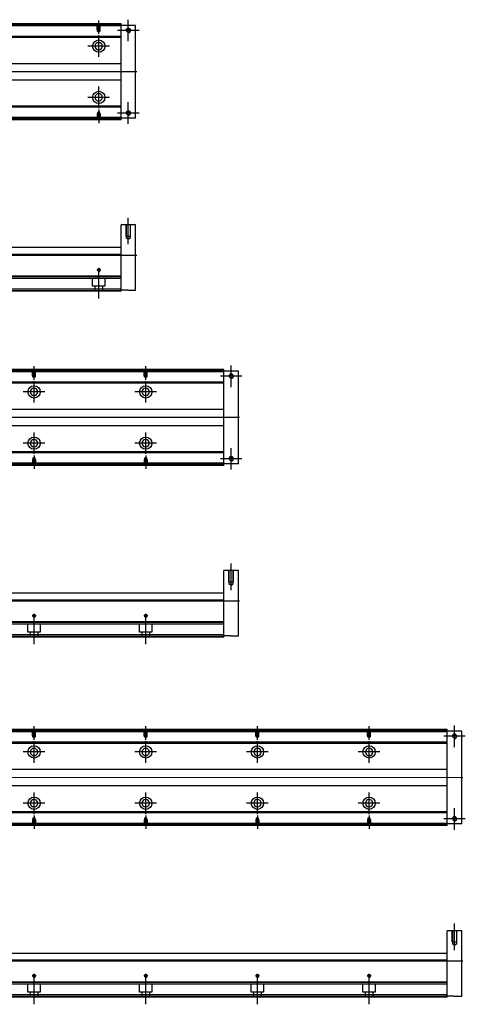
# Model space of a CAD drawing. Header units: millimetres. Extents: x -386 to 3135, y -1989 to 860.
# Tile 10 of 16: x 402 to 801, y -1983 to -1101. Entities that reach past the tile are written whole.
import ezdxf
from ezdxf.lldxf.tags import DXFTag

# ---------------------------------------------------------------- set-up
doc = ezdxf.new("R2010")
doc.units = ezdxf.units.MM
doc.layers.get('0').update_dxf_attribs({"linetype": 'CONTINUOUS'})
tags = doc.linetypes.add('DASHED', pattern=[25.72, 12.86, -12.86]).pattern_tags.tags
tags[6:7] = [DXFTag(74, 4), DXFTag(75, 0), DXFTag(340, '0'), DXFTag(46, 0.0), DXFTag(50, 0.0), DXFTag(44, 0.0), DXFTag(45, 0.0)]
tags[4:5] = [DXFTag(74, 4), DXFTag(75, 0), DXFTag(340, '0'), DXFTag(46, 0.0), DXFTag(50, 0.0), DXFTag(44, 0.0), DXFTag(45, 0.0)]

msp = doc.modelspace()

# ---------------------------------------------------------------- linework, layer by layer
at = {"ltscale": 0.2}
for p, q in [((473.11, -1113.94), (473.11, -1101.79)), ((499.61, -1120.44), (499.61, -1101.14)), ((509.26, -1110.79), (489.96, -1110.79)), ((473.11, -1134.44), (473.11, -1115.14)), ((482.76, -1124.79), (463.46, -1124.79)), ((473.11, -1180.39), (473.11, -1161.09)), ((482.76, -1170.74), (463.46, -1170.74)), ((473.11, -1181.64), (473.11, -1193.79)), ((499.61, -1194.44), (499.61, -1175.14)), ((509.26, -1184.79), (489.96, -1184.79)), ((499.61, -1302.35), (499.61, -1278.53)), ((474.91, -1325.44), (471.31, -1325.44)), ((473.11, -1327.24), (473.11, -1323.64)), ((473.11, -1350.85), (473.11, -1325.1)), ((591.68, -1430.2), (591.68, -1410.9)), ((415.18, -1423.7), (415.18, -1411.55)), ((515.18, -1423.7), (515.18, -1411.55)), ((415.18, -1444.2), (415.18, -1424.9)), ((515.18, -1444.2), (515.18, -1424.9)), ((601.33, -1420.55), (582.03, -1420.55)), ((424.83, -1434.55), (405.53, -1434.55)), ((524.83, -1434.55), (505.53, -1434.55)), ((415.18, -1490.15), (415.18, -1470.85)), ((515.18, -1490.15), (515.18, -1470.85)), ((424.83, -1480.5), (405.53, -1480.5)), ((524.83, -1480.5), (505.53, -1480.5)), ((591.68, -1504.2), (591.68, -1484.9)), ((415.18, -1491.41), (415.18, -1503.55)), ((515.18, -1491.41), (515.18, -1503.55)), ((601.33, -1494.55), (582.03, -1494.55)), ((591.68, -1612.12), (591.68, -1588.29)), ((416.98, -1635.2), (413.38, -1635.2)), ((415.18, -1637), (415.18, -1633.4)), ((415.18, -1660.62), (415.18, -1634.87)), ((516.98, -1635.2), (513.38, -1635.2)), ((515.18, -1637), (515.18, -1633.4)), ((515.18, -1660.62), (515.18, -1634.87)), ((415.18, -1746.26), (415.18, -1734.11)), ((515.18, -1746.26), (515.18, -1734.11)), ((615.18, -1746.26), (615.18, -1734.11)), ((715.18, -1746.26), (715.18, -1734.11)), ((791.68, -1752.76), (791.68, -1733.46)), ((801.33, -1743.11), (782.03, -1743.11)), ((415.18, -1766.76), (415.18, -1747.46)), ((515.18, -1766.76), (515.18, -1747.46)), ((615.18, -1766.76), (615.18, -1747.46)), ((715.18, -1766.76), (715.18, -1747.46)), ((424.83, -1757.11), (405.53, -1757.11)), ((524.83, -1757.11), (505.53, -1757.11)), ((624.83, -1757.11), (605.53, -1757.11)), ((724.83, -1757.11), (705.53, -1757.11)), ((415.18, -1812.71), (415.18, -1793.41)), ((515.18, -1812.71), (515.18, -1793.41)), ((615.18, -1812.71), (615.18, -1793.41)), ((715.18, -1812.71), (715.18, -1793.41)), ((424.83, -1803.06), (405.53, -1803.06)), ((524.83, -1803.06), (505.53, -1803.06)), ((624.83, -1803.06), (605.53, -1803.06)), ((724.83, -1803.06), (705.53, -1803.06)), ((791.68, -1826.76), (791.68, -1807.46)), ((415.18, -1813.97), (415.18, -1826.11)), ((515.18, -1813.97), (515.18, -1826.11)), ((615.18, -1813.97), (615.18, -1826.11)), ((715.18, -1813.97), (715.18, -1826.11)), ((801.33, -1817.11), (782.03, -1817.11)), ((791.68, -1934.68), (791.68, -1910.85)), ((416.98, -1957.77), (413.38, -1957.77)), ((415.18, -1959.57), (415.18, -1955.97)), ((415.18, -1983.18), (415.18, -1957.43)), ((516.98, -1957.77), (513.38, -1957.77)), ((515.18, -1959.57), (515.18, -1955.97)), ((515.18, -1983.18), (515.18, -1957.43)), ((616.98, -1957.77), (613.38, -1957.77)), ((615.18, -1959.57), (615.18, -1955.97)), ((615.18, -1983.18), (615.18, -1957.43)), ((716.98, -1957.77), (713.38, -1957.77)), ((715.18, -1959.57), (715.18, -1955.97)), ((715.18, -1983.18), (715.18, -1957.43))]:
    msp.add_line(p, q, dxfattribs=at)
at = {"linetype": 'DASHED'}
for p, q in [((493.11, -1106.79), (-146.89, -1106.79)), ((493.11, -1188.79), (103.87, -1188.79)), ((493.11, -1332.94), (111.1, -1332.94)), ((467.61, -1339.94), (467.61, -1332.94)), ((478.61, -1339.94), (467.61, -1339.94)), ((469.81, -1344.44), (469.81, -1339.94)), ((476.41, -1339.94), (476.41, -1344.44)), ((478.61, -1332.94), (478.61, -1339.94)), ((493.11, -1343.94), (108.45, -1343.94)), ((585.18, -1416.55), (-154.82, -1416.55)), ((585.18, -1498.55), (95.94, -1498.55)), ((585.18, -1642.7), (103.17, -1642.7)), ((409.68, -1649.7), (409.68, -1642.7)), ((420.68, -1642.7), (420.68, -1649.7)), ((509.68, -1649.7), (509.68, -1642.7)), ((520.68, -1642.7), (520.68, -1649.7)), ((585.18, -1653.7), (100.52, -1653.7)), ((420.68, -1649.7), (409.68, -1649.7)), ((411.88, -1654.2), (411.88, -1649.7)), ((418.48, -1649.7), (418.48, -1654.2)), ((520.68, -1649.7), (509.68, -1649.7)), ((511.88, -1654.2), (511.88, -1649.7)), ((518.48, -1649.7), (518.48, -1654.2)), ((785.18, -1739.11), (-154.82, -1739.11)), ((785.18, -1821.11), (95.94, -1821.11)), ((785.18, -1965.27), (103.17, -1965.27)), ((409.68, -1972.27), (409.68, -1965.27)), ((420.68, -1965.27), (420.68, -1972.27)), ((509.68, -1972.27), (509.68, -1965.27)), ((520.68, -1965.27), (520.68, -1972.27)), ((609.68, -1972.27), (609.68, -1965.27)), ((620.68, -1965.27), (620.68, -1972.27)), ((709.68, -1972.27), (709.68, -1965.27)), ((720.68, -1965.27), (720.68, -1972.27)), ((420.68, -1972.27), (409.68, -1972.27)), ((411.88, -1976.77), (411.88, -1972.27)), ((418.48, -1972.27), (418.48, -1976.77)), ((520.68, -1972.27), (509.68, -1972.27)), ((511.88, -1976.77), (511.88, -1972.27)), ((518.48, -1972.27), (518.48, -1976.77)), ((620.68, -1972.27), (609.68, -1972.27)), ((611.88, -1976.77), (611.88, -1972.27)), ((618.48, -1972.27), (618.48, -1976.77)), ((720.68, -1972.27), (709.68, -1972.27)), ((711.88, -1976.77), (711.88, -1972.27)), ((718.48, -1972.27), (718.48, -1976.77)), ((785.18, -1976.27), (100.52, -1976.27))]:
    msp.add_line(p, q, dxfattribs=at)
at = {"linetype": 'Continuous'}
for p, q in [((493.11, -1106.29), (123.74, -1106.29)), ((493.11, -1105.29), (123.98, -1105.29)), ((493.11, -1105.29), (493.11, -1104.79)), ((493.11, -1106.29), (493.11, -1105.29)), ((506.11, -1106.29), (493.11, -1106.29)), ((493.11, -1189.29), (493.11, -1106.29)), ((506.11, -1189.29), (506.11, -1106.29)), ((493.11, -1117.11), (121.14, -1117.11)), ((493.11, -1116.11), (121.38, -1116.11)), ((115.55, -1140.29), (493.11, -1140.29)), ((493.11, -1155.29), (111.94, -1155.29)), ((493.11, -1179.47), (106.11, -1179.47)), ((493.11, -1178.47), (106.35, -1178.47)), ((493.11, -1190.29), (103.5, -1190.29)), ((493.11, -1189.29), (103.75, -1189.29)), ((506.11, -1189.29), (493.11, -1189.29)), ((493.11, -1190.29), (493.11, -1189.29)), ((493.11, -1190.79), (493.11, -1190.29)), ((506.11, -1284.94), (493.11, -1284.94)), ((493.11, -1310.44), (493.11, -1284.94)), ((506.11, -1343.44), (506.11, -1284.94)), ((117.85, -1304.94), (493.11, -1304.94)), ((493.11, -1311.44), (116.28, -1311.44)), ((493.11, -1311.44), (493.11, -1310.44)), ((493.11, -1330.89), (493.11, -1311.44)), ((493.11, -1330.89), (111.59, -1330.89)), ((493.11, -1331.39), (493.11, -1330.89)), ((493.11, -1342.44), (493.11, -1331.39)), ((493.11, -1344.44), (108.33, -1344.44)), ((493.11, -1342.44), (108.81, -1342.44)), ((493.11, -1344.44), (493.11, -1342.44)), ((499.11, -1343.44), (493.11, -1343.44)), ((499.11, -1343.44), (506.11, -1343.44)), ((585.18, -1416.05), (115.82, -1416.05)), ((585.18, -1415.05), (116.06, -1415.05)), ((585.18, -1415.05), (585.18, -1414.55)), ((585.18, -1416.05), (585.18, -1415.05)), ((598.18, -1416.05), (585.18, -1416.05)), ((585.18, -1499.05), (585.18, -1416.05)), ((598.18, -1499.05), (598.18, -1416.05)), ((585.18, -1426.87), (113.21, -1426.87)), ((585.18, -1425.87), (113.45, -1425.87)), ((107.62, -1450.05), (585.18, -1450.05)), ((585.18, -1465.05), (104.01, -1465.05)), ((585.18, -1489.23), (98.18, -1489.23)), ((585.18, -1488.23), (98.42, -1488.23)), ((585.18, -1499.05), (95.82, -1499.05)), ((598.18, -1499.05), (585.18, -1499.05)), ((585.18, -1500.05), (585.18, -1499.05)), ((585.18, -1500.05), (95.58, -1500.05)), ((585.18, -1500.55), (585.18, -1500.05)), ((598.18, -1594.7), (585.18, -1594.7)), ((585.18, -1620.2), (585.18, -1594.7)), ((598.18, -1653.2), (598.18, -1594.7)), ((585.18, -1621.2), (108.35, -1621.2)), ((109.92, -1614.7), (585.18, -1614.7)), ((585.18, -1621.2), (585.18, -1620.2)), ((585.18, -1640.65), (585.18, -1621.2)), ((585.18, -1640.65), (103.67, -1640.65)), ((585.18, -1641.15), (585.18, -1640.65)), ((585.18, -1652.2), (585.18, -1641.15)), ((585.18, -1654.2), (100.4, -1654.2)), ((585.18, -1652.2), (100.88, -1652.2)), ((585.18, -1654.2), (585.18, -1652.2)), ((591.18, -1653.2), (585.18, -1653.2)), ((591.18, -1653.2), (598.18, -1653.2)), ((785.18, -1737.61), (116.06, -1737.61)), ((785.18, -1737.61), (785.18, -1737.11)), ((785.18, -1738.61), (785.18, -1737.61)), ((785.18, -1738.61), (115.82, -1738.61)), ((798.18, -1738.61), (785.18, -1738.61)), ((785.18, -1821.61), (785.18, -1738.61)), ((798.18, -1821.61), (798.18, -1738.61)), ((785.18, -1749.43), (113.21, -1749.43)), ((785.18, -1748.43), (113.45, -1748.43)), ((107.62, -1772.61), (785.18, -1772.61)), ((785.18, -1787.61), (104.01, -1787.61)), ((785.18, -1811.79), (98.18, -1811.8)), ((785.18, -1810.79), (98.42, -1810.8)), ((785.18, -1822.61), (95.58, -1822.61)), ((785.18, -1821.61), (95.82, -1821.61)), ((798.18, -1821.61), (785.18, -1821.61)), ((785.18, -1822.61), (785.18, -1821.61)), ((785.18, -1823.11), (785.18, -1822.61)), ((798.18, -1917.27), (785.18, -1917.27)), ((785.18, -1942.77), (785.18, -1917.27)), ((798.18, -1975.77), (798.18, -1917.27)), ((109.92, -1937.27), (785.18, -1937.27)), ((785.18, -1943.77), (108.35, -1943.77)), ((785.18, -1943.77), (785.18, -1942.77)), ((785.18, -1963.22), (785.18, -1943.77)), ((785.18, -1963.22), (103.67, -1963.22)), ((785.18, -1963.72), (785.18, -1963.22)), ((785.18, -1974.77), (785.18, -1963.72)), ((785.18, -1974.77), (100.88, -1974.77)), ((785.18, -1976.77), (785.18, -1974.77)), ((791.18, -1975.77), (785.18, -1975.77)), ((791.18, -1975.77), (798.18, -1975.77)), ((785.18, -1976.77), (100.4, -1976.77))]:
    msp.add_line(p, q, dxfattribs=at)
at = {"linetype": 'DASHED', "ltscale": 0.1}
for p, q in [((471.81, -1110.29), (471.81, -1105.29)), ((471.81, -1110.29), (474.41, -1110.29)), ((472.03, -1111.29), (472.03, -1105.29)), ((473.11, -1111.93), (472.03, -1111.29)), ((472.03, -1111.29), (474.18, -1111.29)), ((474.18, -1111.29), (473.11, -1111.93)), ((474.18, -1105.29), (474.18, -1111.29)), ((474.41, -1110.29), (474.41, -1105.29)), ((471.81, -1185.29), (474.41, -1185.29)), ((471.81, -1185.29), (471.81, -1190.29)), ((473.11, -1183.65), (472.03, -1184.29)), ((472.03, -1184.29), (472.03, -1190.29)), ((472.03, -1184.29), (474.18, -1184.29)), ((474.18, -1184.29), (473.11, -1183.65)), ((474.18, -1190.29), (474.18, -1184.29)), ((474.41, -1185.29), (474.41, -1190.29)), ((497.61, -1294.94), (497.61, -1284.94)), ((497.96, -1296.94), (497.96, -1284.94)), ((501.26, -1284.94), (501.26, -1296.94)), ((501.61, -1294.94), (501.61, -1284.94)), ((497.61, -1294.94), (501.61, -1294.94)), ((497.96, -1296.94), (501.26, -1296.94)), ((499.61, -1297.89), (497.96, -1296.94)), ((499.61, -1297.89), (501.26, -1296.94)), ((413.88, -1420.05), (413.88, -1415.05)), ((413.88, -1420.05), (416.48, -1420.05)), ((414.1, -1421.05), (414.1, -1415.05)), ((416.25, -1415.05), (416.25, -1421.05)), ((416.48, -1420.05), (416.48, -1415.05)), ((513.88, -1420.05), (513.88, -1415.05)), ((513.88, -1420.05), (516.48, -1420.05)), ((514.1, -1421.05), (514.1, -1415.05)), ((516.25, -1415.05), (516.25, -1421.05)), ((516.48, -1420.05), (516.48, -1415.05)), ((415.18, -1421.7), (414.1, -1421.05)), ((414.1, -1421.05), (416.25, -1421.05)), ((416.25, -1421.05), (415.18, -1421.7)), ((515.18, -1421.7), (514.1, -1421.05)), ((514.1, -1421.05), (516.25, -1421.05)), ((516.25, -1421.05), (515.18, -1421.7)), ((413.88, -1495.05), (416.48, -1495.05)), ((413.88, -1495.05), (413.88, -1500.05)), ((415.18, -1493.41), (414.1, -1494.06)), ((414.1, -1494.06), (414.1, -1500.05)), ((414.1, -1494.06), (416.25, -1494.06)), ((416.25, -1494.06), (415.18, -1493.41)), ((416.25, -1500.05), (416.25, -1494.06)), ((416.48, -1495.05), (416.48, -1500.05)), ((513.88, -1495.05), (516.48, -1495.05)), ((513.88, -1495.05), (513.88, -1500.05)), ((515.18, -1493.41), (514.1, -1494.06)), ((514.1, -1494.06), (514.1, -1500.05)), ((514.1, -1494.06), (516.25, -1494.06)), ((516.25, -1494.06), (515.18, -1493.41)), ((516.25, -1500.05), (516.25, -1494.06)), ((516.48, -1495.05), (516.48, -1500.05)), ((589.68, -1604.7), (589.68, -1594.7)), ((590.03, -1606.7), (590.03, -1594.7)), ((593.33, -1594.7), (593.33, -1606.7)), ((593.68, -1604.7), (593.68, -1594.7)), ((589.68, -1604.7), (593.68, -1604.7)), ((590.03, -1606.7), (593.33, -1606.7)), ((591.68, -1607.66), (590.03, -1606.7)), ((591.68, -1607.66), (593.33, -1606.7)), ((413.88, -1742.61), (413.88, -1737.61)), ((414.1, -1743.61), (414.1, -1737.61)), ((416.25, -1737.61), (416.25, -1743.61)), ((416.48, -1742.61), (416.48, -1737.61)), ((513.88, -1742.61), (513.88, -1737.61)), ((514.1, -1743.61), (514.1, -1737.61)), ((516.25, -1737.61), (516.25, -1743.61)), ((516.48, -1742.61), (516.48, -1737.61)), ((613.88, -1742.61), (613.88, -1737.61)), ((614.1, -1743.61), (614.1, -1737.61)), ((616.25, -1737.61), (616.25, -1743.61)), ((616.48, -1742.61), (616.48, -1737.61)), ((713.88, -1742.61), (713.88, -1737.61)), ((714.1, -1743.61), (714.1, -1737.61)), ((716.25, -1737.61), (716.25, -1743.61)), ((716.48, -1742.61), (716.48, -1737.61)), ((413.88, -1742.61), (416.48, -1742.61)), ((415.18, -1744.26), (414.1, -1743.61)), ((414.1, -1743.61), (416.25, -1743.61)), ((416.25, -1743.61), (415.18, -1744.26)), ((513.88, -1742.61), (516.48, -1742.61)), ((515.18, -1744.26), (514.1, -1743.61)), ((514.1, -1743.61), (516.25, -1743.61)), ((516.25, -1743.61), (515.18, -1744.26)), ((613.88, -1742.61), (616.48, -1742.61)), ((615.18, -1744.26), (614.1, -1743.61)), ((614.1, -1743.61), (616.25, -1743.61)), ((616.25, -1743.61), (615.18, -1744.26)), ((713.88, -1742.61), (716.48, -1742.61)), ((715.18, -1744.26), (714.1, -1743.61)), ((714.1, -1743.61), (716.25, -1743.61)), ((716.25, -1743.61), (715.18, -1744.26)), ((415.18, -1815.97), (414.1, -1816.62)), ((414.1, -1816.62), (414.1, -1822.61)), ((414.1, -1816.62), (416.25, -1816.62)), ((416.25, -1816.62), (415.18, -1815.97)), ((416.25, -1822.61), (416.25, -1816.62)), ((515.18, -1815.97), (514.1, -1816.62)), ((514.1, -1816.62), (514.1, -1822.61)), ((514.1, -1816.62), (516.25, -1816.62)), ((516.25, -1816.62), (515.18, -1815.97)), ((516.25, -1822.61), (516.25, -1816.62)), ((615.18, -1815.97), (614.1, -1816.62)), ((614.1, -1816.62), (614.1, -1822.61)), ((614.1, -1816.62), (616.25, -1816.62)), ((616.25, -1816.62), (615.18, -1815.97)), ((616.25, -1822.61), (616.25, -1816.62)), ((715.18, -1815.97), (714.1, -1816.62)), ((714.1, -1816.62), (714.1, -1822.61)), ((714.1, -1816.62), (716.25, -1816.62)), ((716.25, -1816.62), (715.18, -1815.97)), ((716.25, -1822.61), (716.25, -1816.62)), ((413.88, -1817.61), (416.48, -1817.61)), ((413.88, -1817.61), (413.88, -1822.61)), ((416.48, -1817.61), (416.48, -1822.61)), ((513.88, -1817.61), (516.48, -1817.61)), ((513.88, -1817.61), (513.88, -1822.61)), ((516.48, -1817.61), (516.48, -1822.61)), ((613.88, -1817.61), (616.48, -1817.61)), ((613.88, -1817.61), (613.88, -1822.61)), ((616.48, -1817.61), (616.48, -1822.61)), ((713.88, -1817.61), (716.48, -1817.61)), ((713.88, -1817.61), (713.88, -1822.61)), ((716.48, -1817.61), (716.48, -1822.61)), ((789.68, -1927.27), (789.68, -1917.27)), ((790.03, -1929.27), (790.03, -1917.27)), ((793.33, -1917.27), (793.33, -1929.27)), ((793.68, -1927.27), (793.68, -1917.27)), ((789.68, -1927.27), (793.68, -1927.27)), ((790.03, -1929.27), (793.33, -1929.27)), ((791.68, -1930.22), (790.03, -1929.27)), ((791.68, -1930.22), (793.33, -1929.27))]:
    msp.add_line(p, q, dxfattribs=at)
for p, q in [((507.11, -1147.83), (-234.89, -1147.79)), ((-234.89, -1311.94), (507.11, -1311.94)), ((599.18, -1457.6), (-242.82, -1457.55)), ((-242.82, -1621.7), (599.18, -1621.7)), ((799.18, -1780.16), (-242.82, -1780.11)), ((-242.82, -1944.27), (799.18, -1944.27))]:
    msp.add_line(p, q)
at = {"linetype": 'Continuous'}
for centre, radius in [((499.61, -1110.79), 1.65), ((473.11, -1124.79), 5.5), ((473.11, -1170.74), 5.5), ((499.61, -1184.79), 1.65), ((473.11, -1325.44), 1.07), ((591.68, -1420.55), 1.65), ((415.18, -1434.55), 5.5), ((515.18, -1434.55), 5.5), ((415.18, -1480.5), 5.5), ((515.18, -1480.5), 5.5), ((591.68, -1494.55), 1.65), ((415.18, -1635.2), 1.07), ((515.18, -1635.2), 1.07), ((791.68, -1743.11), 1.65), ((415.18, -1757.11), 5.5), ((515.18, -1757.11), 5.5), ((615.18, -1757.11), 5.5), ((715.18, -1757.11), 5.5), ((415.18, -1803.06), 5.5), ((515.18, -1803.06), 5.5), ((615.18, -1803.06), 5.5), ((715.18, -1803.06), 5.5), ((791.68, -1817.11), 1.65), ((415.18, -1957.77), 1.07), ((515.18, -1957.77), 1.07), ((615.18, -1957.77), 1.07), ((715.18, -1957.77), 1.07)]:
    msp.add_circle(centre, radius, dxfattribs=at)
at = {"linetype": 'Continuous', "extrusion": (0, 0, -1)}
for centre in [(-473.11, -1124.79), (-415.18, -1434.55), (-515.18, -1434.55), (-415.18, -1757.11), (-515.18, -1757.11), (-615.18, -1757.11), (-715.18, -1757.11)]:
    msp.add_circle(centre, 3.3, dxfattribs=at)
at = {"linetype": 'Continuous', "extrusion": (-6.12303e-17, 0, -1)}
for centre in [(-473.11, -1170.74), (-415.18, -1480.5), (-515.18, -1480.5), (-415.18, -1803.06), (-515.18, -1803.06), (-615.18, -1803.06), (-715.18, -1803.06)]:
    msp.add_circle(centre, 3.3, dxfattribs=at)
for centre, radius in [((499.61, -1110.79), 2), ((499.61, -1184.79), 2), ((473.11, -1325.44), 1.3), ((591.68, -1420.55), 2), ((591.68, -1494.55), 2), ((415.18, -1635.2), 1.3), ((515.18, -1635.2), 1.3), ((791.68, -1743.11), 2), ((791.68, -1817.11), 2), ((415.18, -1957.77), 1.3), ((515.18, -1957.77), 1.3), ((615.18, -1957.77), 1.3), ((715.18, -1957.77), 1.3)]:
    msp.add_arc(centre, radius, 270, 180)
at = {"linetype": 'Continuous'}
for points in [[(493.11, -1104.79), (124.11, -1104.79)], [(493.11, -1190.79), (103.38, -1190.79)], [(493.11, -1331.39), (116.62, -1331.39)], [(585.18, -1414.55), (116.18, -1414.55)], [(585.18, -1500.55), (95.46, -1500.55)], [(585.18, -1641.15), (108.69, -1641.15)], [(785.18, -1737.11), (116.18, -1737.11)], [(785.18, -1823.11), (95.46, -1823.11)], [(785.18, -1963.72), (108.69, -1963.72)]]:
    msp.add_open_spline(points, degree=1, dxfattribs=at)

doc.saveas('drawing.dxf')
